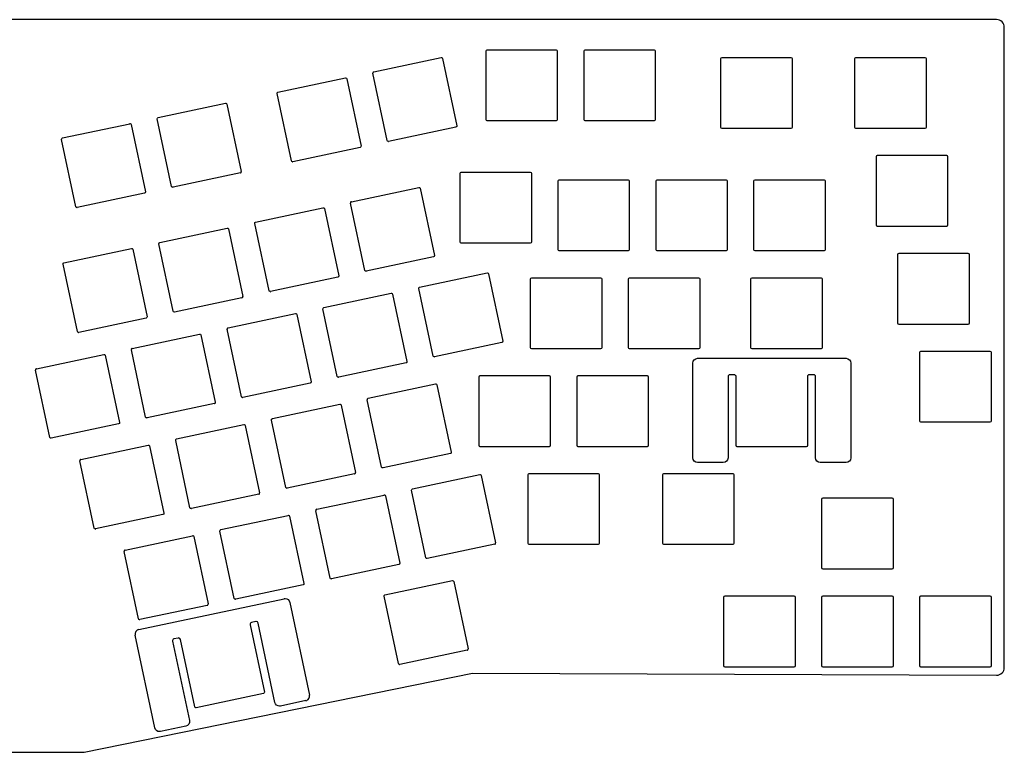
# Model space of a CAD drawing. Header units: millimetres. Extents: x -41 to 297, y 74 to 216.
# Tile 2 of 2: x 106 to 297, y 74 to 216. Entities that reach past the tile are written whole.
import ezdxf

# ---------------------------------------------------------------- set-up
doc = ezdxf.new("R2010")
doc.units = ezdxf.units.MM
doc.layers.get('0').update_dxf_attribs({"linetype": 'CONTINUOUS'})

msp = doc.modelspace()

# ---------------------------------------------------------------- linework, layer by layer
for p, q in [((174.83, 206.02), (187.93, 208.8)), ((196.67, 196.7), (196.67, 210.1)), ((196.9, 210.33), (210.3, 210.33)), ((210.52, 210.1), (210.52, 196.7)), ((215.72, 196.7), (215.72, 210.1)), ((215.95, 210.33), (229.35, 210.33)), ((229.57, 210.1), (229.57, 196.7)), ((242.56, 208.82), (255.96, 208.82)), ((242.56, 208.82), (255.96, 208.82)), ((268.61, 208.82), (282.01, 208.82)), ((268.61, 208.82), (282.01, 208.82)), ((188.2, 208.63), (190.99, 195.52)), ((242.33, 195.2), (242.33, 208.6)), ((242.33, 195.2), (242.33, 208.6)), ((256.18, 208.6), (256.18, 195.2)), ((256.18, 208.6), (256.18, 195.2)), ((268.38, 195.2), (268.38, 208.6)), ((268.38, 195.2), (268.38, 208.6)), ((282.23, 208.6), (282.23, 195.2)), ((282.23, 208.6), (282.23, 195.2)), ((177.44, 192.64), (174.65, 205.75)), ((156.19, 202.06), (169.3, 204.84)), ((169.57, 204.67), (172.35, 191.56)), ((158.81, 188.68), (156.02, 201.79)), ((132.9, 197.11), (146.01, 199.89)), ((146.27, 199.72), (149.06, 186.61)), ((114.27, 193.15), (127.37, 195.93)), ((127.64, 195.76), (130.43, 182.65)), ((135.51, 183.73), (132.73, 196.84)), ((210.3, 196.48), (196.9, 196.48)), ((229.35, 196.48), (215.95, 196.48)), ((190.81, 195.26), (177.71, 192.47)), ((255.96, 194.97), (242.56, 194.97)), ((255.96, 194.97), (242.56, 194.97)), ((282.01, 194.97), (268.61, 194.97)), ((282.01, 194.97), (268.61, 194.97)), ((116.88, 179.77), (114.09, 192.88)), ((172.18, 191.3), (159.07, 188.51)), ((272.81, 189.77), (286.21, 189.77)), ((272.81, 189.77), (286.21, 189.77)), ((272.58, 176.15), (272.58, 189.55)), ((272.58, 176.15), (272.58, 189.55)), ((286.43, 189.55), (286.43, 176.15)), ((286.43, 189.55), (286.43, 176.15)), ((148.89, 186.35), (135.78, 183.56)), ((191.62, 172.89), (191.62, 186.29)), ((191.85, 186.51), (205.25, 186.51)), ((205.47, 186.29), (205.47, 172.89)), ((210.67, 171.39), (210.67, 184.79)), ((210.9, 185.01), (224.3, 185.01)), ((224.52, 184.79), (224.52, 171.39)), ((229.72, 171.39), (229.72, 184.79)), ((229.95, 185.01), (243.35, 185.01)), ((243.57, 184.79), (243.57, 171.39)), ((248.77, 171.39), (248.77, 184.79)), ((249, 185.01), (262.4, 185.01)), ((262.62, 184.79), (262.62, 171.39)), ((130.25, 182.39), (117.15, 179.6)), ((170.47, 180.75), (183.58, 183.53)), ((183.85, 183.36), (186.63, 170.25)), ((173.09, 167.37), (170.3, 180.48)), ((151.84, 176.79), (164.95, 179.57)), ((165.21, 179.4), (168, 166.29)), ((154.45, 163.41), (151.67, 176.52)), ((133.21, 172.83), (146.31, 175.61)), ((146.58, 175.44), (149.37, 162.33)), ((286.21, 175.92), (272.81, 175.92)), ((286.21, 175.92), (272.81, 175.92)), ((135.82, 159.45), (133.03, 172.56)), ((205.25, 172.66), (191.85, 172.66)), ((114.57, 168.87), (127.68, 171.65)), ((127.95, 171.48), (130.73, 158.37)), ((224.3, 171.16), (210.9, 171.16)), ((243.35, 171.16), (229.95, 171.16)), ((262.4, 171.16), (249, 171.16)), ((276.76, 157.1), (276.76, 170.5)), ((276.98, 170.72), (290.38, 170.72)), ((290.61, 170.5), (290.61, 157.1)), ((117.18, 155.49), (114.4, 168.6)), ((186.46, 169.99), (173.35, 167.2)), ((183.75, 164.09), (196.86, 166.88)), ((197.12, 166.71), (199.91, 153.6)), ((167.83, 166.03), (154.72, 163.24)), ((205.31, 152.34), (205.31, 165.74)), ((205.54, 165.96), (218.94, 165.96)), ((219.16, 165.74), (219.16, 152.34)), ((224.36, 152.34), (224.36, 165.74)), ((224.59, 165.96), (237.99, 165.96)), ((238.21, 165.74), (238.21, 152.34)), ((248.18, 152.34), (248.18, 165.74)), ((248.41, 165.96), (261.81, 165.96)), ((262.03, 165.74), (262.03, 152.34)), ((165.12, 160.13), (178.22, 162.92)), ((186.36, 150.72), (183.58, 163.83)), ((149.19, 162.07), (136.09, 159.28)), ((178.49, 162.75), (181.28, 149.64)), ((146.48, 156.17), (159.59, 158.96)), ((167.73, 146.76), (164.94, 159.87)), ((130.56, 158.1), (117.45, 155.32)), ((159.86, 158.79), (162.64, 145.68)), ((149.1, 142.8), (146.31, 155.91)), ((290.38, 156.87), (276.98, 156.87)), ((127.85, 152.21), (140.96, 155)), ((141.22, 154.83), (144.01, 141.72)), ((199.74, 153.33), (186.63, 150.55)), ((130.46, 138.84), (127.68, 151.95)), ((218.94, 152.11), (205.54, 152.11)), ((237.99, 152.11), (224.59, 152.11)), ((261.81, 152.11), (248.41, 152.11)), ((281.03, 138.05), (281.03, 151.45)), ((281.25, 151.67), (294.65, 151.67)), ((294.88, 151.45), (294.88, 138.05)), ((109.22, 148.25), (122.32, 151.04)), ((122.59, 150.86), (125.38, 137.76)), ((181.1, 149.37), (168, 146.59)), ((237.79, 150.27), (266.67, 150.27)), ((111.83, 134.88), (109.04, 147.99)), ((236.87, 130.91), (236.87, 149.34)), ((267.6, 149.34), (267.6, 130.9)), ((195.3, 133.29), (195.3, 146.69)), ((195.53, 146.91), (208.93, 146.91)), ((209.15, 146.69), (209.15, 133.29)), ((214.35, 133.29), (214.35, 146.69)), ((214.58, 146.91), (227.98, 146.91)), ((228.2, 146.69), (228.2, 133.29)), ((243.72, 146.69), (243.72, 130.9)), ((244.93, 147.06), (244.09, 147.06)), ((245.31, 133.29), (245.31, 146.69)), ((259.16, 146.69), (259.16, 133.29)), ((260.37, 147.06), (259.53, 147.06)), ((260.75, 130.91), (260.75, 146.69)), ((162.47, 145.41), (149.36, 142.63)), ((173.74, 142.49), (186.84, 145.28)), ((187.11, 145.1), (189.9, 132)), ((176.35, 129.12), (173.56, 142.22)), ((143.84, 141.45), (130.73, 138.67)), ((155.1, 138.53), (168.21, 141.32)), ((168.48, 141.14), (171.26, 128.04)), ((157.71, 125.16), (154.93, 138.26)), ((125.2, 137.49), (112.1, 134.7)), ((136.47, 134.57), (149.58, 137.36)), ((149.84, 137.18), (152.63, 124.07)), ((294.65, 137.82), (281.25, 137.82)), ((139.08, 121.2), (136.3, 134.3)), ((117.84, 130.61), (130.94, 133.39)), ((131.21, 133.22), (134, 120.11)), ((208.93, 133.06), (195.53, 133.06)), ((227.98, 133.06), (214.58, 133.06)), ((258.93, 133.06), (245.53, 133.06)), ((120.45, 117.23), (117.66, 130.34)), ((189.72, 131.73), (176.62, 128.94)), ((242.79, 129.98), (237.79, 129.98)), ((266.67, 129.98), (261.67, 129.98)), ((171.09, 127.77), (157.98, 124.98)), ((182.35, 124.85), (195.46, 127.63)), ((195.73, 127.46), (198.52, 114.35)), ((204.83, 114.24), (204.83, 127.64)), ((205.05, 127.86), (218.45, 127.86)), ((218.68, 127.64), (218.68, 114.24)), ((231.02, 114.24), (231.02, 127.64)), ((231.25, 127.86), (244.65, 127.86)), ((244.87, 127.64), (244.87, 114.24)), ((184.97, 111.47), (182.18, 124.58)), ((152.46, 123.81), (139.35, 121.02)), ((163.72, 120.89), (176.83, 123.67)), ((177.1, 123.5), (179.88, 110.39)), ((261.98, 109.47), (261.98, 122.87)), ((262.2, 123.1), (275.6, 123.1)), ((275.83, 122.87), (275.83, 109.47)), ((133.82, 119.85), (120.71, 117.06)), ((145.09, 116.93), (158.19, 119.71)), ((158.46, 119.54), (161.25, 106.43)), ((166.33, 107.51), (163.55, 120.62)), ((126.45, 112.96), (139.56, 115.75)), ((139.83, 115.58), (142.61, 102.47)), ((147.7, 103.55), (144.91, 116.66)), ((198.34, 114.09), (185.23, 111.3)), ((218.45, 114.01), (205.05, 114.01)), ((244.65, 114.01), (231.25, 114.01)), ((129.07, 99.59), (126.28, 112.7)), ((179.71, 110.13), (166.6, 107.34)), ((275.6, 109.25), (262.2, 109.25)), ((161.07, 106.16), (147.97, 103.38)), ((177, 104.23), (190.11, 107.02)), ((190.37, 106.85), (193.16, 93.74)), ((129.14, 97.49), (157.38, 103.49)), ((179.61, 90.86), (176.83, 103.97)), ((242.93, 90.42), (242.93, 103.82)), ((243.15, 104.05), (256.55, 104.05)), ((256.78, 103.82), (256.78, 90.42)), ((261.98, 90.42), (261.98, 103.82)), ((262.2, 104.05), (275.6, 104.05)), ((275.83, 103.82), (275.83, 90.42)), ((281.03, 90.42), (281.03, 103.82)), ((281.25, 104.05), (294.65, 104.05)), ((294.88, 103.82), (294.88, 90.42)), ((142.44, 102.2), (129.33, 99.42)), ((158.48, 102.78), (162.31, 84.74)), ((150.78, 98.43), (153.56, 85.32)), ((151.89, 99.05), (151.07, 98.87)), ((155.61, 83.32), (152.33, 98.76)), ((132.26, 78.36), (128.42, 96.39)), ((136.78, 95.84), (135.96, 95.66)), ((135.68, 95.22), (138.96, 79.78)), ((140.02, 82.44), (137.23, 95.55)), ((192.99, 93.47), (179.88, 90.69)), ((256.55, 90.2), (243.15, 90.2)), ((275.6, 90.2), (262.2, 90.2)), ((294.65, 90.2), (281.25, 90.2)), ((153.39, 85.06), (140.28, 82.27)), ((161.6, 83.65), (156.71, 82.61)), ((138.25, 78.68), (133.35, 77.64))]:
    msp.add_line(p, q)
msp.add_lwpolyline([(297.46, 90.1), (297.46, 214.67, 0.414214), (295.96, 216.17), (-39.89, 216.17, 0.414214), (-41.39, 214.67), (-41.39, 90.09, 0.414059), (-39.9, 88.59), (24.11, 88.56), (98.49, 73.6), (118.49, 73.6), (194, 89), (295.95, 88.6, 0.415362)], format="xyb", close=True)
at = {"extrusion": (0, 0, -1)}
msp.add_arc((-133.16, 78.55), 0.929, 257.9404, 269.9726, dxfattribs=at)
for centre, major_axis, ratio, start_param, end_param in [((174.92, 205.79), (0.267, -0.055), 0.903155, 2.803276, 3.517551), ((174.9, 205.76), (-0.143, 0.23), 0.904441, 5.965291, 6.683538), ((177.68, 192.51), (0.0988, 0.0134), 0.42359, 4.403284, 4.884756), ((159.05, 188.68), (0.185, 0.087), 0.83084, 4.199079, 4.43775), ((148.82, 186.6), (-0.143, 0.23), 0.904441, 2.823698, 3.541945), ((148.79, 186.58), (0.267, -0.055), 0.903155, 5.944869, 6.659143), ((135.76, 183.73), (0.185, 0.087), 0.83084, 4.199079, 4.43775), ((170.57, 180.52), (0.267, -0.055), 0.903155, 2.803276, 3.517551), ((170.54, 180.49), (-0.143, 0.23), 0.904441, 5.965291, 6.683538), ((117.13, 179.71), (0.158, 0.043), 0.688153, 4.33865, 4.631778), ((173.33, 167.24), (0.0988, 0.0134), 0.42359, 4.403284, 4.884756), ((154.7, 163.41), (0.185, 0.087), 0.83084, 4.199079, 4.43775), ((149.12, 162.32), (-0.143, 0.23), 0.904441, 2.823698, 3.541945), ((149.1, 162.3), (0.267, -0.055), 0.903155, 5.944869, 6.659143), ((136.07, 159.45), (0.185, 0.087), 0.83084, 4.199079, 4.43775), ((117.44, 155.43), (0.158, 0.043), 0.688153, 4.33865, 4.631778), ((146.58, 155.94), (0.275, -0.054), 0.888887, 2.800433, 3.5043), ((146.55, 155.91), (-0.143, 0.23), 0.904441, 5.965291, 6.683538), ((127.94, 151.99), (0.268, -0.041), 0.903545, 2.75302, 3.470262), ((127.92, 151.95), (-0.143, 0.23), 0.904441, 5.965291, 6.683538), ((186.61, 150.72), (0.185, 0.087), 0.83084, 4.199079, 4.43775), ((109.31, 148.03), (0.268, -0.041), 0.903545, 2.75302, 3.470262), ((109.28, 148), (-0.149, 0.218), 0.915996, 5.921842, 6.64769), ((167.98, 146.76), (0.185, 0.087), 0.83084, 4.199079, 4.43775), ((143.75, 141.68), (0.264, -0.05), 0.910313, 5.926256, 6.646227), ((149.34, 142.8), (0.185, 0.087), 0.83084, 4.199079, 4.43775), ((173.83, 142.26), (0.267, -0.055), 0.903155, 2.803276, 3.517551), ((173.81, 142.23), (-0.143, 0.23), 0.904441, 5.965291, 6.683538), ((143.78, 141.69), (-0.135, 0.212), 0.942667, 2.802067, 3.546705), ((130.71, 138.84), (0.185, 0.087), 0.83084, 4.199079, 4.43775), ((112.08, 134.82), (0.158, 0.043), 0.688153, 4.33865, 4.631778), ((136.56, 134.34), (0.267, -0.055), 0.903155, 2.803276, 3.517551), ((136.54, 134.31), (-0.143, 0.23), 0.904441, 5.965291, 6.683538), ((117.92, 130.38), (0.263, -0.046), 0.909501, 2.769736, 3.492655), ((117.91, 130.35), (-0.155, 0.223), 0.902281, 5.917975, 6.635862), ((176.59, 128.98), (0.0988, 0.0134), 0.42359, 4.403284, 4.884756), ((171.02, 128.03), (-0.143, 0.23), 0.904441, 2.823698, 3.541945), ((171, 128), (0.267, -0.055), 0.903155, 5.944869, 6.659143), ((157.96, 125.15), (0.185, 0.087), 0.83084, 4.199079, 4.43775), ((152.38, 124.07), (-0.143, 0.23), 0.904441, 2.823698, 3.541945), ((152.35, 124.04), (0.275, -0.054), 0.888887, 5.942026, 6.645893), ((139.33, 121.06), (0.0988, 0.0134), 0.42359, 4.403284, 4.884756), ((163.81, 120.66), (0.267, -0.055), 0.903155, 2.803276, 3.517551), ((163.79, 120.63), (-0.143, 0.23), 0.904441, 5.965291, 6.683538), ((120.7, 117.17), (0.158, 0.043), 0.688153, 4.33865, 4.631778), ((198.27, 114.34), (-0.143, 0.23), 0.904441, 2.823698, 3.541945), ((198.25, 114.32), (0.267, -0.055), 0.903155, 5.944869, 6.659143), ((126.54, 112.74), (0.263, -0.046), 0.909501, 2.769736, 3.492655), ((126.53, 112.71), (-0.155, 0.223), 0.902281, 5.917975, 6.635862), ((185.22, 111.47), (0.185, 0.087), 0.83084, 4.199079, 4.43775), ((166.58, 107.51), (0.185, 0.087), 0.83084, 4.199079, 4.43775), ((142.37, 102.46), (-0.143, 0.23), 0.904441, 2.823698, 3.541945), ((142.35, 102.43), (0.267, -0.055), 0.903155, 5.944869, 6.659143), ((147.95, 103.55), (0.185, 0.087), 0.83084, 4.199079, 4.43775), ((129.31, 99.59), (0.185, 0.087), 0.83084, 4.199079, 4.43775), ((151.22, 98.49), (0.444, -0.107), 0.899005, 2.832995, 3.546401), ((151.19, 98.44), (0.266, -0.367), 0.901931, 2.760445, 3.477191), ((129.52, 96.55), (1.1, -0.21), 0.901954, 2.785605, 3.501603), ((129.43, 96.44), (-0.638, 0.898), 0.90998, 5.907803, 6.629566), ((192.92, 93.73), (-0.143, 0.23), 0.904441, 2.823698, 3.541945), ((192.89, 93.7), (0.267, -0.055), 0.903155, 5.944869, 6.659143), ((179.86, 90.86), (0.185, 0.087), 0.83084, 4.199079, 4.43775), ((161.22, 84.59), (1.09, -0.22), 0.904544, 5.93897, 6.656518), ((161.31, 84.69), (-0.629, 0.899), 0.911993, 2.772795, 3.495999)]:
    msp.add_ellipse(centre, major_axis=major_axis, ratio=ratio, start_param=start_param, end_param=end_param)
for points, knots in [([(187.93, 208.8), (187.95, 208.81), (187.97, 208.81), (187.98, 208.81), (188.09, 208.81), (188.18, 208.73), (188.2, 208.63)], [5, 5, 5, 5, 6, 6, 6, 7, 7, 7, 7]), ([(169.3, 204.84), (169.32, 204.85), (169.33, 204.85), (169.35, 204.85), (169.45, 204.85), (169.55, 204.77), (169.57, 204.67)], [4, 4, 4, 4, 5, 5, 5, 6, 6, 6, 6]), ([(146.01, 199.89), (146.02, 199.9), (146.04, 199.9), (146.06, 199.9), (146.16, 199.9), (146.25, 199.82), (146.27, 199.72)], [4, 4, 4, 4, 5, 5, 5, 6, 6, 6, 6]), ([(127.37, 195.93), (127.39, 195.94), (127.41, 195.94), (127.42, 195.94), (127.53, 195.94), (127.62, 195.86), (127.64, 195.76)], [4, 4, 4, 4, 5, 5, 5, 6, 6, 6, 6]), ([(183.58, 183.53), (183.6, 183.54), (183.61, 183.54), (183.63, 183.54), (183.73, 183.54), (183.82, 183.46), (183.85, 183.36)], [5, 5, 5, 5, 6, 6, 6, 7, 7, 7, 7]), ([(164.95, 179.57), (164.96, 179.58), (164.98, 179.58), (164.99, 179.58), (165.1, 179.58), (165.19, 179.5), (165.21, 179.4)], [4, 4, 4, 4, 5, 5, 5, 6, 6, 6, 6]), ([(146.31, 175.61), (146.33, 175.62), (146.34, 175.62), (146.36, 175.62), (146.47, 175.62), (146.56, 175.54), (146.58, 175.44)], [4, 4, 4, 4, 5, 5, 5, 6, 6, 6, 6]), ([(127.68, 171.65), (127.69, 171.66), (127.71, 171.66), (127.73, 171.66), (127.83, 171.66), (127.92, 171.58), (127.95, 171.48)], [4, 4, 4, 4, 5, 5, 5, 6, 6, 6, 6]), ([(196.86, 166.88), (196.87, 166.88), (196.89, 166.89), (196.9, 166.89), (197.01, 166.89), (197.1, 166.81), (197.12, 166.71)], [4, 4, 4, 4, 5, 5, 5, 6, 6, 6, 6]), ([(178.22, 162.92), (178.24, 162.92), (178.26, 162.93), (178.27, 162.93), (178.38, 162.93), (178.47, 162.85), (178.49, 162.75)], [4, 4, 4, 4, 5, 5, 5, 6, 6, 6, 6]), ([(159.59, 158.96), (159.61, 158.96), (159.62, 158.96), (159.64, 158.96), (159.74, 158.96), (159.84, 158.89), (159.86, 158.79)], [5, 5, 5, 5, 6, 6, 6, 7, 7, 7, 7]), ([(140.96, 155), (140.97, 155), (140.99, 155), (141, 155), (141.11, 155), (141.2, 154.93), (141.22, 154.83)], [5, 5, 5, 5, 6, 6, 6, 7, 7, 7, 7]), ([(122.32, 151.04), (122.34, 151.04), (122.35, 151.04), (122.37, 151.04), (122.48, 151.04), (122.57, 150.97), (122.59, 150.86)], [5, 5, 5, 5, 6, 6, 6, 7, 7, 7, 7]), ([(181.28, 149.64), (181.29, 149.58), (181.28, 149.52), (181.21, 149.42), (181.16, 149.39), (181.1, 149.37)], [7, 7, 7, 7, 8, 8, 9, 9, 9, 9]), ([(186.84, 145.28), (186.86, 145.28), (186.87, 145.28), (186.89, 145.28), (187, 145.28), (187.09, 145.21), (187.11, 145.1)], [5, 5, 5, 5, 6, 6, 6, 7, 7, 7, 7]), ([(168.21, 141.32), (168.22, 141.32), (168.24, 141.32), (168.26, 141.32), (168.36, 141.32), (168.45, 141.25), (168.48, 141.14)], [4, 4, 4, 4, 5, 5, 5, 6, 6, 6, 6]), ([(149.58, 137.36), (149.59, 137.36), (149.61, 137.36), (149.62, 137.36), (149.73, 137.36), (149.82, 137.29), (149.84, 137.18)], [5, 5, 5, 5, 6, 6, 6, 7, 7, 7, 7]), ([(130.94, 133.39), (130.96, 133.4), (130.97, 133.4), (130.99, 133.4), (131.09, 133.4), (131.19, 133.32), (131.21, 133.22)], [5, 5, 5, 5, 6, 6, 6, 7, 7, 7, 7]), ([(195.46, 127.63), (195.48, 127.64), (195.49, 127.64), (195.51, 127.64), (195.61, 127.64), (195.71, 127.56), (195.73, 127.46)], [4, 4, 4, 4, 5, 5, 5, 6, 6, 6, 6]), ([(176.83, 123.67), (176.84, 123.68), (176.86, 123.68), (176.88, 123.68), (176.98, 123.68), (177.07, 123.6), (177.1, 123.5)], [5, 5, 5, 5, 6, 6, 6, 7, 7, 7, 7]), ([(158.19, 119.71), (158.21, 119.71), (158.23, 119.72), (158.24, 119.72), (158.35, 119.72), (158.44, 119.64), (158.46, 119.54)], [4, 4, 4, 4, 5, 5, 5, 6, 6, 6, 6]), ([(139.56, 115.75), (139.58, 115.75), (139.59, 115.76), (139.61, 115.76), (139.71, 115.76), (139.81, 115.68), (139.83, 115.58)], [5, 5, 5, 5, 6, 6, 6, 7, 7, 7, 7]), ([(190.11, 107.02), (190.12, 107.02), (190.14, 107.02), (190.15, 107.02), (190.26, 107.02), (190.35, 106.95), (190.37, 106.85)], [4, 4, 4, 4, 5, 5, 5, 6, 6, 6, 6]), ([(157.38, 103.49), (157.44, 103.51), (157.51, 103.51), (157.57, 103.51), (158.01, 103.51), (158.39, 103.21), (158.48, 102.78)], [5, 5, 5, 5, 6, 6, 6, 7, 7, 7, 7]), ([(152.33, 98.76), (152.29, 98.93), (152.14, 99.06), (151.96, 99.06), (151.94, 99.06), (151.91, 99.05), (151.89, 99.05)], [14, 14, 14, 14, 15, 15, 15, 16, 16, 16, 16]), ([(137.23, 95.55), (137.19, 95.72), (137.04, 95.85), (136.86, 95.85), (136.84, 95.85), (136.81, 95.84), (136.78, 95.84)], [25, 25, 25, 25, 26, 26, 26, 27, 27, 27, 27]), ([(140.28, 82.27), (140.27, 82.27), (140.25, 82.26), (140.23, 82.26), (140.13, 82.26), (140.04, 82.34), (140.02, 82.44)], [22, 22, 22, 22, 23, 23, 23, 24, 24, 24, 24]), ([(156.71, 82.61), (156.64, 82.59), (156.58, 82.59), (156.52, 82.59), (156.08, 82.59), (155.7, 82.89), (155.61, 83.32)], [11, 11, 11, 11, 12, 12, 12, 13, 13, 13, 13])]:
    msp.add_open_spline(points, degree=3, knots=knots)
for points in [[(196.67, 210.1), (196.67, 210.22), (196.77, 210.33), (196.9, 210.33)], [(210.3, 210.33), (210.42, 210.33), (210.52, 210.22), (210.52, 210.1)], [(215.72, 210.1), (215.72, 210.22), (215.82, 210.33), (215.95, 210.33)], [(229.35, 210.33), (229.47, 210.33), (229.57, 210.22), (229.57, 210.1)], [(242.33, 208.6), (242.33, 208.72), (242.44, 208.82), (242.56, 208.82)], [(242.33, 208.6), (242.33, 208.72), (242.44, 208.82), (242.56, 208.82)], [(255.96, 208.82), (256.08, 208.82), (256.18, 208.72), (256.18, 208.6)], [(255.96, 208.82), (256.08, 208.82), (256.18, 208.72), (256.18, 208.6)], [(268.38, 208.6), (268.38, 208.72), (268.49, 208.82), (268.61, 208.82)], [(268.38, 208.6), (268.38, 208.72), (268.49, 208.82), (268.61, 208.82)], [(282.01, 208.82), (282.13, 208.82), (282.23, 208.72), (282.23, 208.6)], [(282.01, 208.82), (282.13, 208.82), (282.23, 208.72), (282.23, 208.6)], [(156.02, 201.79), (155.99, 201.91), (156.07, 202.03), (156.19, 202.06)], [(132.73, 196.84), (132.7, 196.96), (132.78, 197.08), (132.9, 197.11)], [(190.99, 195.52), (191.01, 195.4), (190.94, 195.28), (190.81, 195.26)], [(196.9, 196.48), (196.77, 196.48), (196.67, 196.58), (196.67, 196.7)], [(210.52, 196.7), (210.52, 196.58), (210.42, 196.48), (210.3, 196.48)], [(215.95, 196.48), (215.82, 196.48), (215.72, 196.58), (215.72, 196.7)], [(229.57, 196.7), (229.57, 196.58), (229.47, 196.48), (229.35, 196.48)], [(242.56, 194.97), (242.44, 194.97), (242.33, 195.08), (242.33, 195.2)], [(242.56, 194.97), (242.44, 194.97), (242.33, 195.08), (242.33, 195.2)], [(256.18, 195.2), (256.18, 195.08), (256.08, 194.97), (255.96, 194.97)], [(256.18, 195.2), (256.18, 195.08), (256.08, 194.97), (255.96, 194.97)], [(268.61, 194.97), (268.49, 194.97), (268.38, 195.08), (268.38, 195.2)], [(268.61, 194.97), (268.49, 194.97), (268.38, 195.08), (268.38, 195.2)], [(282.23, 195.2), (282.23, 195.08), (282.13, 194.97), (282.01, 194.97)], [(282.23, 195.2), (282.23, 195.08), (282.13, 194.97), (282.01, 194.97)], [(114.09, 192.88), (114.07, 193), (114.15, 193.12), (114.27, 193.15)], [(172.35, 191.56), (172.38, 191.44), (172.3, 191.32), (172.18, 191.3)], [(177.66, 192.47), (177.55, 192.47), (177.46, 192.54), (177.44, 192.64)], [(272.58, 189.55), (272.58, 189.67), (272.69, 189.77), (272.81, 189.77)], [(272.58, 189.55), (272.58, 189.67), (272.69, 189.77), (272.81, 189.77)], [(286.21, 189.77), (286.33, 189.77), (286.43, 189.67), (286.43, 189.55)], [(286.21, 189.77), (286.33, 189.77), (286.43, 189.67), (286.43, 189.55)], [(159.03, 188.51), (158.92, 188.51), (158.83, 188.58), (158.81, 188.68)], [(191.62, 186.29), (191.62, 186.41), (191.72, 186.51), (191.85, 186.51)], [(205.25, 186.51), (205.37, 186.51), (205.47, 186.41), (205.47, 186.29)], [(210.67, 184.79), (210.67, 184.91), (210.77, 185.01), (210.9, 185.01)], [(224.3, 185.01), (224.42, 185.01), (224.52, 184.91), (224.52, 184.79)], [(229.72, 184.79), (229.72, 184.91), (229.82, 185.01), (229.95, 185.01)], [(243.35, 185.01), (243.47, 185.01), (243.57, 184.91), (243.57, 184.79)], [(248.77, 184.79), (248.77, 184.91), (248.87, 185.01), (249, 185.01)], [(262.4, 185.01), (262.52, 185.01), (262.62, 184.91), (262.62, 184.79)], [(130.43, 182.65), (130.45, 182.53), (130.38, 182.41), (130.25, 182.39)], [(135.73, 183.55), (135.63, 183.55), (135.54, 183.63), (135.51, 183.73)], [(117.1, 179.59), (116.99, 179.59), (116.9, 179.67), (116.88, 179.77)], [(151.67, 176.52), (151.64, 176.64), (151.72, 176.76), (151.84, 176.79)], [(272.81, 175.92), (272.69, 175.92), (272.58, 176.03), (272.58, 176.15)], [(272.81, 175.92), (272.69, 175.92), (272.58, 176.03), (272.58, 176.15)], [(286.43, 176.15), (286.43, 176.03), (286.33, 175.92), (286.21, 175.92)], [(286.43, 176.15), (286.43, 176.03), (286.33, 175.92), (286.21, 175.92)], [(133.03, 172.56), (133.01, 172.68), (133.08, 172.8), (133.21, 172.83)], [(191.85, 172.66), (191.72, 172.66), (191.62, 172.76), (191.62, 172.89)], [(205.47, 172.89), (205.47, 172.76), (205.37, 172.66), (205.25, 172.66)], [(210.9, 171.16), (210.77, 171.16), (210.67, 171.26), (210.67, 171.39)], [(224.52, 171.39), (224.52, 171.26), (224.42, 171.16), (224.3, 171.16)], [(229.95, 171.16), (229.82, 171.16), (229.72, 171.26), (229.72, 171.39)], [(243.57, 171.39), (243.57, 171.26), (243.47, 171.16), (243.35, 171.16)], [(249, 171.16), (248.87, 171.16), (248.77, 171.26), (248.77, 171.39)], [(262.62, 171.39), (262.62, 171.26), (262.52, 171.16), (262.4, 171.16)], [(276.76, 170.5), (276.76, 170.62), (276.86, 170.72), (276.98, 170.72)], [(290.38, 170.72), (290.51, 170.72), (290.61, 170.62), (290.61, 170.5)], [(114.4, 168.6), (114.37, 168.72), (114.45, 168.84), (114.57, 168.87)], [(186.63, 170.25), (186.66, 170.13), (186.58, 170.01), (186.46, 169.99)], [(173.31, 167.2), (173.2, 167.2), (173.11, 167.27), (173.09, 167.37)], [(168, 166.29), (168.03, 166.17), (167.95, 166.05), (167.83, 166.03)], [(205.31, 165.74), (205.31, 165.86), (205.41, 165.96), (205.54, 165.96)], [(218.94, 165.96), (219.06, 165.96), (219.16, 165.86), (219.16, 165.74)], [(224.36, 165.74), (224.36, 165.86), (224.46, 165.96), (224.59, 165.96)], [(237.99, 165.96), (238.11, 165.96), (238.21, 165.86), (238.21, 165.74)], [(248.18, 165.74), (248.18, 165.86), (248.28, 165.96), (248.41, 165.96)], [(261.81, 165.96), (261.93, 165.96), (262.03, 165.86), (262.03, 165.74)], [(154.67, 163.24), (154.57, 163.24), (154.47, 163.31), (154.45, 163.41)], [(183.58, 163.83), (183.55, 163.95), (183.63, 164.07), (183.75, 164.09)], [(136.04, 159.27), (135.93, 159.27), (135.84, 159.35), (135.82, 159.45)], [(164.94, 159.87), (164.92, 159.99), (165, 160.11), (165.12, 160.13)], [(130.73, 158.37), (130.76, 158.25), (130.68, 158.13), (130.56, 158.1)], [(276.98, 156.87), (276.86, 156.87), (276.76, 156.98), (276.76, 157.1)], [(290.61, 157.1), (290.61, 156.98), (290.51, 156.87), (290.38, 156.87)], [(117.4, 155.31), (117.3, 155.31), (117.21, 155.39), (117.18, 155.49)], [(199.91, 153.6), (199.94, 153.48), (199.86, 153.36), (199.74, 153.33)], [(205.54, 152.11), (205.41, 152.11), (205.31, 152.21), (205.31, 152.34)], [(219.16, 152.34), (219.16, 152.21), (219.06, 152.11), (218.94, 152.11)], [(224.59, 152.11), (224.46, 152.11), (224.36, 152.21), (224.36, 152.34)], [(238.21, 152.34), (238.21, 152.21), (238.11, 152.11), (237.99, 152.11)], [(248.41, 152.11), (248.28, 152.11), (248.18, 152.21), (248.18, 152.34)], [(262.03, 152.34), (262.03, 152.21), (261.93, 152.11), (261.81, 152.11)], [(281.03, 151.45), (281.03, 151.57), (281.13, 151.67), (281.25, 151.67)], [(294.65, 151.67), (294.78, 151.67), (294.88, 151.57), (294.88, 151.45)], [(186.58, 150.54), (186.48, 150.54), (186.39, 150.62), (186.36, 150.72)], [(236.87, 149.34), (236.87, 149.85), (237.28, 150.27), (237.79, 150.27)], [(266.67, 150.27), (267.18, 150.27), (267.6, 149.85), (267.6, 149.34)], [(162.64, 145.68), (162.67, 145.56), (162.59, 145.44), (162.47, 145.41)], [(167.95, 146.58), (167.84, 146.58), (167.75, 146.66), (167.73, 146.76)], [(195.3, 146.69), (195.3, 146.81), (195.4, 146.91), (195.53, 146.91)], [(208.93, 146.91), (209.05, 146.91), (209.15, 146.81), (209.15, 146.69)], [(214.35, 146.69), (214.35, 146.81), (214.45, 146.91), (214.58, 146.91)], [(227.98, 146.91), (228.1, 146.91), (228.2, 146.81), (228.2, 146.69)], [(244.09, 147.06), (243.89, 147.06), (243.72, 146.89), (243.72, 146.69)], [(245.31, 146.69), (245.31, 146.89), (245.14, 147.06), (244.93, 147.06)], [(259.53, 147.06), (259.33, 147.06), (259.16, 146.89), (259.16, 146.69)], [(260.75, 146.69), (260.75, 146.89), (260.58, 147.06), (260.37, 147.06)], [(149.32, 142.62), (149.21, 142.62), (149.12, 142.7), (149.1, 142.8)], [(130.68, 138.66), (130.58, 138.66), (130.48, 138.74), (130.46, 138.84)], [(154.93, 138.26), (154.9, 138.38), (154.98, 138.5), (155.1, 138.53)], [(281.25, 137.82), (281.13, 137.82), (281.03, 137.93), (281.03, 138.05)], [(294.88, 138.05), (294.88, 137.93), (294.78, 137.82), (294.65, 137.82)], [(125.38, 137.76), (125.4, 137.64), (125.32, 137.52), (125.2, 137.49)], [(112.05, 134.7), (111.94, 134.7), (111.85, 134.77), (111.83, 134.88)], [(195.53, 133.06), (195.4, 133.06), (195.3, 133.16), (195.3, 133.29)], [(209.15, 133.29), (209.15, 133.16), (209.05, 133.06), (208.93, 133.06)], [(214.58, 133.06), (214.45, 133.06), (214.35, 133.16), (214.35, 133.29)], [(228.2, 133.29), (228.2, 133.16), (228.1, 133.06), (227.98, 133.06)], [(245.53, 133.06), (245.41, 133.06), (245.31, 133.16), (245.31, 133.29)], [(259.16, 133.29), (259.16, 133.16), (259.06, 133.06), (258.93, 133.06)], [(189.9, 132), (189.92, 131.87), (189.84, 131.76), (189.72, 131.73)], [(237.79, 129.98), (237.28, 129.98), (236.87, 130.4), (236.87, 130.91)], [(243.72, 130.9), (243.72, 130.39), (243.3, 129.98), (242.79, 129.98)], [(261.67, 129.98), (261.16, 129.98), (260.74, 130.4), (260.75, 130.91)], [(267.6, 130.9), (267.59, 130.39), (267.18, 129.98), (266.67, 129.98)], [(176.57, 128.94), (176.46, 128.94), (176.37, 129.01), (176.35, 129.12)], [(204.83, 127.64), (204.83, 127.76), (204.93, 127.86), (205.05, 127.86)], [(218.45, 127.86), (218.58, 127.86), (218.68, 127.76), (218.68, 127.64)], [(231.02, 127.64), (231.02, 127.76), (231.12, 127.86), (231.25, 127.86)], [(244.65, 127.86), (244.77, 127.86), (244.87, 127.76), (244.87, 127.64)], [(157.93, 124.98), (157.83, 124.98), (157.74, 125.05), (157.71, 125.16)], [(182.18, 124.58), (182.16, 124.7), (182.23, 124.82), (182.35, 124.85)], [(261.98, 122.87), (261.98, 123), (262.08, 123.1), (262.2, 123.1)], [(275.6, 123.1), (275.73, 123.1), (275.83, 123), (275.83, 122.87)], [(139.3, 121.02), (139.2, 121.02), (139.1, 121.09), (139.08, 121.2)], [(134, 120.11), (134.02, 119.99), (133.94, 119.87), (133.82, 119.85)], [(120.67, 117.06), (120.56, 117.06), (120.47, 117.13), (120.45, 117.23)], [(144.91, 116.66), (144.89, 116.78), (144.97, 116.9), (145.09, 116.93)], [(205.05, 114.01), (204.93, 114.01), (204.83, 114.11), (204.83, 114.24)], [(218.68, 114.24), (218.68, 114.11), (218.58, 114.01), (218.45, 114.01)], [(231.25, 114.01), (231.12, 114.01), (231.02, 114.11), (231.02, 114.24)], [(244.87, 114.24), (244.87, 114.11), (244.77, 114.01), (244.65, 114.01)], [(185.19, 111.29), (185.08, 111.29), (184.99, 111.37), (184.97, 111.47)], [(179.88, 110.39), (179.91, 110.27), (179.83, 110.15), (179.71, 110.13)], [(262.2, 109.25), (262.08, 109.25), (261.98, 109.35), (261.98, 109.47)], [(275.83, 109.47), (275.83, 109.35), (275.73, 109.25), (275.6, 109.25)], [(166.55, 107.33), (166.45, 107.33), (166.36, 107.41), (166.33, 107.51)], [(161.25, 106.43), (161.27, 106.31), (161.2, 106.19), (161.07, 106.16)], [(147.92, 103.37), (147.81, 103.37), (147.72, 103.45), (147.7, 103.55)], [(176.83, 103.97), (176.8, 104.09), (176.88, 104.21), (177, 104.23)], [(242.93, 103.82), (242.93, 103.95), (243.03, 104.05), (243.15, 104.05)], [(256.55, 104.05), (256.68, 104.05), (256.78, 103.95), (256.78, 103.82)], [(261.98, 103.82), (261.98, 103.95), (262.08, 104.05), (262.2, 104.05)], [(275.6, 104.05), (275.73, 104.05), (275.83, 103.95), (275.83, 103.82)], [(281.03, 103.82), (281.03, 103.95), (281.13, 104.05), (281.25, 104.05)], [(294.65, 104.05), (294.78, 104.05), (294.88, 103.95), (294.88, 103.82)], [(129.29, 99.41), (129.18, 99.41), (129.09, 99.49), (129.07, 99.59)], [(135.96, 95.66), (135.76, 95.62), (135.63, 95.42), (135.68, 95.22)], [(179.83, 90.68), (179.73, 90.68), (179.63, 90.76), (179.61, 90.86)], [(243.15, 90.2), (243.03, 90.2), (242.93, 90.3), (242.93, 90.42)], [(256.78, 90.42), (256.78, 90.3), (256.68, 90.2), (256.55, 90.2)], [(262.2, 90.2), (262.08, 90.2), (261.98, 90.3), (261.98, 90.42)], [(275.83, 90.42), (275.83, 90.3), (275.73, 90.2), (275.6, 90.2)], [(281.25, 90.2), (281.13, 90.2), (281.03, 90.3), (281.03, 90.42)], [(294.88, 90.42), (294.88, 90.3), (294.78, 90.2), (294.65, 90.2)], [(153.56, 85.32), (153.59, 85.2), (153.51, 85.08), (153.39, 85.06)], [(138.96, 79.78), (139.06, 79.28), (138.74, 78.79), (138.25, 78.68)], [(133.16, 77.62), (132.73, 77.62), (132.35, 77.93), (132.26, 78.36)]]:
    msp.add_open_spline(points, degree=3)

doc.saveas('drawing.dxf')
